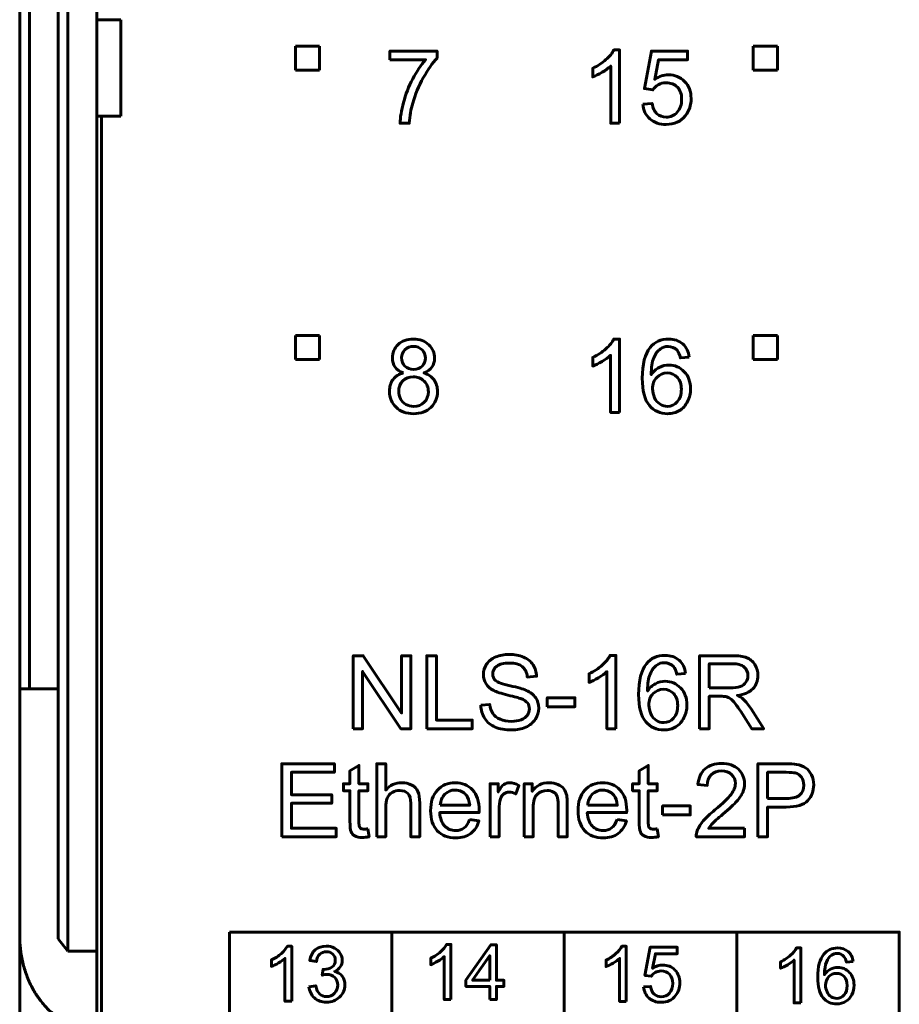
# Model space of a CAD drawing. Header units: millimetres. Extents: x -13 to 39, y -19 to 89.
# Tile 3 of 16: x -6 to 12, y 2 to 22. Entities that reach past the tile are written whole.
import ezdxf

# ---------------------------------------------------------------- set-up
doc = ezdxf.new("R2010")
doc.units = ezdxf.units.MM
for name, pattern in [('K5LT32781', [0]), ('K5LT32785', [0]), ('K5LT32787', [0]), ('K5LT_BASIC', [0])]:
    doc.linetypes.add(name, pattern=pattern)

msp = doc.modelspace()

# ---------------------------------------------------------------- linework, layer by layer
at = {"color": 150, "linetype": 'K5LT32785', "lineweight": 60, "true_color": 0x0080ff}
for p, q in [((-6.261, 61.118), (-6.261, 8.557)), ((-6.061, 8.557), (-6.061, 61.118)), ((-5.461, 23.645), (-5.461, 3.373)), ((-5.261, 3.117), (-5.261, 23.338)), ((-4.661, 22.438), (-4.661, 23.338)), ((-4.161, 22.438), (-4.661, 22.438)), ((-4.661, 20.438), (-4.661, 22.438)), ((-4.161, 20.438), (-4.161, 22.438)), ((-4.661, 3.117), (-4.661, 20.438)), ((-4.661, 20.438), (-4.161, 20.438)), ((-4.561, 20.438), (-4.561, -1.962)), ((-6.061, 8.557), (-6.261, 8.557)), ((-6.261, 8.557), (-6.261, 3.437)), ((-6.061, 8.557), (-5.461, 8.557)), ((1.458, 3.512), (1.458, -1.563)), ((5.039, -1.562), (5.039, 3.512)), ((8.621, 3.512), (8.621, -1.563)), ((-6.261, -2.918), (-6.261, 3.437)), ((-5.261, 3.117), (-5.461, 3.373)), ((-4.661, 3.117), (-5.261, 3.117)), ((-4.661, 3.117), (-4.661, 1.517))]:
    msp.add_line(p, q, dxfattribs=at)
at = {"color": 150, "linetype": 'K5LT32781', "lineweight": 60, "true_color": 0x0080ff}
for p, q in [((-0.541, 21.888), (-0.041, 21.888)), ((-0.541, 21.388), (-0.541, 21.888)), ((-0.041, 21.888), (-0.041, 21.388)), ((-0.041, 21.388), (-0.541, 21.388)), ((-0.541, 15.388), (-0.541, 15.888)), ((-0.541, 15.888), (-0.041, 15.888)), ((-0.041, 15.888), (-0.041, 15.388)), ((-0.041, 15.388), (-0.541, 15.388))]:
    msp.add_line(p, q, dxfattribs=at)
at = {"color": 150, "linetype": 'K5LT_BASIC', "lineweight": 60, "true_color": 0x0080ff}
for p, q in [((8.959, 21.888), (9.459, 21.888)), ((8.959, 21.388), (8.959, 21.888)), ((9.459, 21.888), (9.459, 21.388)), ((9.459, 21.388), (8.959, 21.388)), ((8.959, 15.388), (8.959, 15.888)), ((8.959, 15.888), (9.459, 15.888)), ((9.459, 15.888), (9.459, 15.388)), ((9.459, 15.388), (8.959, 15.388))]:
    msp.add_line(p, q, dxfattribs=at)
for points, knots in [([(1.42, 21.608), (1.42, 21.608), (1.42, 21.786), (1.42, 21.786), (2.4, 21.786), (2.4, 21.786), (2.4, 21.642), (2.4, 21.642), (2.303, 21.539), (2.208, 21.403), (2.113, 21.232), (2.018, 21.062), (1.945, 20.887), (1.893, 20.706), (1.856, 20.58), (1.832, 20.44), (1.822, 20.289), (1.822, 20.289), (1.631, 20.289), (1.631, 20.289), (1.634, 20.408), (1.657, 20.553), (1.702, 20.722), (1.746, 20.891), (1.81, 21.054), (1.977, 21.368), (2.066, 21.5), (2.161, 21.608), (2.161, 21.608), (1.42, 21.608), (1.42, 21.608)], [0, 0, 0, 0, 0.090909, 0.090909, 0.181818, 0.181818, 0.272727, 0.272727, 0.272727, 0.363636, 0.363636, 0.363636, 0.454545, 0.454545, 0.454545, 0.545455, 0.545455, 0.545455, 0.636364, 0.636364, 0.636364, 0.727273, 0.727273, 0.727273, 0.818182, 0.818182, 0.909091, 0.909091, 0.909091, 1, 1, 1, 1]), ([(6.187, 20.289), (6.187, 20.289), (6.001, 20.289), (6.001, 20.289), (6.001, 21.475), (6.001, 21.475), (5.956, 21.432), (5.897, 21.39), (5.825, 21.347), (5.752, 21.304), (5.686, 21.272), (5.629, 21.251), (5.629, 21.251), (5.629, 21.431), (5.629, 21.431), (5.733, 21.48), (5.824, 21.539), (5.902, 21.609), (5.98, 21.678), (6.035, 21.746), (6.067, 21.811), (6.067, 21.811), (6.187, 21.811), (6.187, 21.811), (6.187, 20.289), (6.187, 20.289)], [0, 0, 0, 0, 0.111111, 0.111111, 0.222222, 0.222222, 0.222222, 0.333333, 0.333333, 0.333333, 0.444444, 0.444444, 0.444444, 0.555556, 0.555556, 0.555556, 0.666667, 0.666667, 0.666667, 0.777778, 0.777778, 0.777778, 0.888889, 0.888889, 1, 1, 1, 1]), ([(6.666, 20.687), (6.666, 20.687), (6.861, 20.702), (6.861, 20.702), (6.875, 20.607), (6.909, 20.536), (6.961, 20.488), (7.013, 20.44), (7.077, 20.416), (7.152, 20.416), (7.243, 20.416), (7.319, 20.45), (7.38, 20.518), (7.442, 20.585), (7.473, 20.675), (7.473, 20.786), (7.473, 20.893), (7.443, 20.976), (7.384, 21.038), (7.325, 21.099), (7.247, 21.13), (7.15, 21.13), (7.09, 21.13), (7.036, 21.116), (6.988, 21.088), (6.941, 21.061), (6.903, 21.025), (6.876, 20.982), (6.876, 20.982), (6.7, 21.007), (6.7, 21.007), (6.846, 21.786), (6.846, 21.786), (7.597, 21.786), (7.597, 21.786), (7.597, 21.608), (7.597, 21.608), (6.994, 21.608), (6.994, 21.608), (6.914, 21.199), (6.914, 21.199), (7.004, 21.263), (7.1, 21.295), (7.199, 21.295), (7.331, 21.295), (7.443, 21.249), (7.533, 21.157), (7.624, 21.065), (7.669, 20.948), (7.669, 20.804), (7.669, 20.666), (7.63, 20.548), (7.55, 20.448), (7.453, 20.325), (7.32, 20.264), (7.152, 20.264), (7.015, 20.264), (6.902, 20.303), (6.815, 20.38), (6.728, 20.457), (6.678, 20.56), (6.666, 20.687)], [0, 0, 0, 0, 0.045455, 0.045455, 0.045455, 0.090909, 0.090909, 0.090909, 0.136364, 0.136364, 0.136364, 0.181818, 0.181818, 0.181818, 0.227273, 0.227273, 0.227273, 0.272727, 0.272727, 0.272727, 0.318182, 0.318182, 0.318182, 0.363636, 0.363636, 0.363636, 0.409091, 0.409091, 0.409091, 0.454545, 0.454545, 0.5, 0.5, 0.545455, 0.545455, 0.590909, 0.590909, 0.636364, 0.636364, 0.681818, 0.681818, 0.681818, 0.727273, 0.727273, 0.727273, 0.772727, 0.772727, 0.772727, 0.818182, 0.818182, 0.818182, 0.863636, 0.863636, 0.863636, 0.909091, 0.909091, 0.909091, 0.954545, 0.954545, 0.954545, 1, 1, 1, 1]), ([(1.7, 15.111), (1.623, 15.139), (1.566, 15.18), (1.528, 15.232), (1.491, 15.285), (1.473, 15.347), (1.473, 15.42), (1.473, 15.531), (1.512, 15.623), (1.591, 15.698), (1.671, 15.774), (1.776, 15.811), (1.907, 15.811), (2.039, 15.811), (2.146, 15.773), (2.226, 15.696), (2.307, 15.619), (2.347, 15.526), (2.347, 15.415), (2.347, 15.345), (2.328, 15.283), (2.292, 15.232), (2.255, 15.179), (2.199, 15.139), (2.124, 15.111), (2.217, 15.081), (2.287, 15.032), (2.336, 14.964), (2.384, 14.897), (2.408, 14.816), (2.408, 14.723), (2.408, 14.593), (2.362, 14.484), (2.271, 14.396), (2.179, 14.308), (2.059, 14.264), (1.91, 14.264), (1.76, 14.264), (1.64, 14.308), (1.548, 14.397), (1.457, 14.485), (1.411, 14.596), (1.411, 14.728), (1.411, 14.826), (1.436, 14.909), (1.486, 14.975), (1.536, 15.042), (1.608, 15.087), (1.7, 15.111)], [0, 0, 0, 0, 0.0625, 0.0625, 0.0625, 0.125, 0.125, 0.125, 0.1875, 0.1875, 0.1875, 0.25, 0.25, 0.25, 0.3125, 0.3125, 0.3125, 0.375, 0.375, 0.375, 0.4375, 0.4375, 0.4375, 0.5, 0.5, 0.5, 0.5625, 0.5625, 0.5625, 0.625, 0.625, 0.625, 0.6875, 0.6875, 0.6875, 0.75, 0.75, 0.75, 0.8125, 0.8125, 0.8125, 0.875, 0.875, 0.875, 0.9375, 0.9375, 0.9375, 1, 1, 1, 1]), ([(6.186, 14.289), (6.186, 14.289), (6, 14.289), (6, 14.289), (6, 15.476), (6, 15.476), (5.955, 15.432), (5.896, 15.39), (5.824, 15.347), (5.751, 15.304), (5.685, 15.272), (5.628, 15.251), (5.628, 15.251), (5.628, 15.431), (5.628, 15.431), (5.732, 15.48), (5.823, 15.539), (5.901, 15.609), (5.979, 15.678), (6.034, 15.746), (6.066, 15.811), (6.066, 15.811), (6.186, 15.811), (6.186, 15.811), (6.186, 14.289), (6.186, 14.289)], [0, 0, 0, 0, 0.111111, 0.111111, 0.222222, 0.222222, 0.222222, 0.333333, 0.333333, 0.333333, 0.444444, 0.444444, 0.444444, 0.555556, 0.555556, 0.555556, 0.666667, 0.666667, 0.666667, 0.777778, 0.777778, 0.777778, 0.888889, 0.888889, 1, 1, 1, 1]), ([(7.632, 15.435), (7.632, 15.435), (7.448, 15.42), (7.448, 15.42), (7.432, 15.493), (7.408, 15.546), (7.377, 15.579), (7.327, 15.632), (7.264, 15.659), (7.19, 15.659), (7.131, 15.659), (7.078, 15.642), (7.032, 15.609), (6.974, 15.567), (6.928, 15.504), (6.894, 15.423), (6.86, 15.34), (6.842, 15.224), (6.841, 15.072), (6.886, 15.14), (6.941, 15.191), (7.005, 15.224), (7.07, 15.257), (7.138, 15.274), (7.209, 15.274), (7.334, 15.274), (7.439, 15.228), (7.527, 15.136), (7.614, 15.045), (7.658, 14.927), (7.658, 14.782), (7.658, 14.687), (7.637, 14.599), (7.596, 14.517), (7.555, 14.435), (7.499, 14.373), (7.427, 14.329), (7.355, 14.286), (7.274, 14.264), (7.183, 14.264), (7.028, 14.264), (6.901, 14.321), (6.803, 14.435), (6.706, 14.549), (6.657, 14.737), (6.657, 14.999), (6.657, 15.292), (6.711, 15.505), (6.819, 15.638), (6.914, 15.754), (7.041, 15.811), (7.202, 15.811), (7.321, 15.811), (7.419, 15.778), (7.571, 15.644), (7.617, 15.552), (7.632, 15.435)], [0, 0, 0, 0, 0.052632, 0.052632, 0.052632, 0.105263, 0.105263, 0.105263, 0.157895, 0.157895, 0.157895, 0.210526, 0.210526, 0.210526, 0.263158, 0.263158, 0.263158, 0.315789, 0.315789, 0.315789, 0.368421, 0.368421, 0.368421, 0.421053, 0.421053, 0.421053, 0.473684, 0.473684, 0.473684, 0.526316, 0.526316, 0.526316, 0.578947, 0.578947, 0.578947, 0.631579, 0.631579, 0.631579, 0.684211, 0.684211, 0.684211, 0.736842, 0.736842, 0.736842, 0.789474, 0.789474, 0.789474, 0.842105, 0.842105, 0.842105, 0.894737, 0.894737, 0.894737, 0.947368, 0.947368, 1, 1, 1, 1]), ([(1.663, 15.427), (1.663, 15.355), (1.686, 15.297), (1.732, 15.251), (1.777, 15.206), (1.837, 15.183), (1.912, 15.183), (1.984, 15.183), (2.043, 15.205), (2.088, 15.25), (2.134, 15.295), (2.156, 15.351), (2.156, 15.416), (2.156, 15.485), (2.133, 15.542), (2.086, 15.589), (2.04, 15.636), (1.981, 15.659), (1.91, 15.659), (1.838, 15.659), (1.779, 15.636), (1.733, 15.59), (1.686, 15.545), (1.663, 15.491), (1.663, 15.427)], [0, 0, 0, 0, 0.125, 0.125, 0.125, 0.25, 0.25, 0.25, 0.375, 0.375, 0.375, 0.5, 0.5, 0.5, 0.625, 0.625, 0.625, 0.75, 0.75, 0.75, 0.875, 0.875, 0.875, 1, 1, 1, 1]), ([(1.602, 14.726), (1.602, 14.673), (1.614, 14.622), (1.639, 14.572), (1.663, 14.523), (1.701, 14.484), (1.751, 14.457), (1.801, 14.43), (1.854, 14.416), (1.911, 14.416), (2.001, 14.416), (2.074, 14.445), (2.132, 14.502), (2.189, 14.559), (2.218, 14.632), (2.218, 14.72), (2.218, 14.81), (2.188, 14.884), (2.129, 14.942), (2.07, 15.001), (1.995, 15.03), (1.905, 15.03), (1.817, 15.03), (1.745, 15.001), (1.687, 14.943), (1.63, 14.886), (1.602, 14.813), (1.602, 14.726)], [0, 0, 0, 0, 0.111111, 0.111111, 0.111111, 0.222222, 0.222222, 0.222222, 0.333333, 0.333333, 0.333333, 0.444444, 0.444444, 0.444444, 0.555556, 0.555556, 0.555556, 0.666667, 0.666667, 0.666667, 0.777778, 0.777778, 0.777778, 0.888889, 0.888889, 0.888889, 1, 1, 1, 1]), ([(6.87, 14.781), (6.87, 14.716), (6.884, 14.655), (6.911, 14.596), (6.938, 14.538), (6.977, 14.493), (7.025, 14.463), (7.074, 14.432), (7.125, 14.416), (7.18, 14.416), (7.259, 14.416), (7.327, 14.448), (7.439, 14.575), (7.467, 14.661), (7.467, 14.77), (7.467, 14.875), (7.439, 14.958), (7.329, 15.078), (7.258, 15.109), (7.172, 15.109), (7.088, 15.109), (7.017, 15.078), (6.958, 15.018), (6.9, 14.958), (6.87, 14.879), (6.87, 14.781)], [0, 0, 0, 0, 0.111111, 0.111111, 0.111111, 0.222222, 0.222222, 0.222222, 0.333333, 0.333333, 0.333333, 0.444444, 0.444444, 0.555556, 0.555556, 0.555556, 0.666667, 0.666667, 0.777778, 0.777778, 0.777778, 0.888889, 0.888889, 0.888889, 1, 1, 1, 1]), ([(2.183, 7.729), (2.183, 7.729), (2.183, 9.244), (2.183, 9.244), (2.385, 9.244), (2.385, 9.244), (2.385, 7.907), (2.385, 7.907), (3.13, 7.907), (3.13, 7.907), (3.13, 7.729), (3.13, 7.729), (2.183, 7.729), (2.183, 7.729)], [0, 0, 0, 0, 0.166667, 0.166667, 0.333333, 0.333333, 0.5, 0.5, 0.666667, 0.666667, 0.833333, 0.833333, 1, 1, 1, 1]), ([(3.304, 8.216), (3.304, 8.216), (3.492, 8.233), (3.492, 8.233), (3.501, 8.156), (3.522, 8.094), (3.554, 8.045), (3.587, 7.996), (3.638, 7.957), (3.707, 7.926), (3.776, 7.896), (3.853, 7.881), (3.939, 7.881), (4.016, 7.881), (4.083, 7.892), (4.142, 7.915), (4.2, 7.938), (4.244, 7.97), (4.272, 8.01), (4.301, 8.049), (4.315, 8.093), (4.315, 8.139), (4.315, 8.187), (4.302, 8.228), (4.274, 8.264), (4.247, 8.299), (4.201, 8.328), (4.137, 8.353), (4.097, 8.368), (4.007, 8.393), (3.868, 8.427), (3.728, 8.46), (3.631, 8.491), (3.575, 8.521), (3.503, 8.559), (3.449, 8.606), (3.414, 8.663), (3.378, 8.719), (3.361, 8.782), (3.361, 8.851), (3.361, 8.928), (3.383, 9), (3.426, 9.066), (3.469, 9.133), (3.532, 9.183), (3.616, 9.218), (3.699, 9.252), (3.792, 9.27), (3.894, 9.27), (4.006, 9.27), (4.105, 9.252), (4.191, 9.215), (4.277, 9.179), (4.343, 9.126), (4.389, 9.056), (4.435, 8.985), (4.46, 8.906), (4.463, 8.817), (4.463, 8.817), (4.271, 8.802), (4.271, 8.802), (4.261, 8.898), (4.226, 8.97), (4.166, 9.019), (4.106, 9.068), (4.018, 9.092), (3.902, 9.092), (3.78, 9.092), (3.692, 9.07), (3.637, 9.025), (3.581, 8.981), (3.553, 8.927), (3.553, 8.864), (3.553, 8.81), (3.573, 8.765), (3.612, 8.73), (3.651, 8.695), (3.752, 8.659), (3.915, 8.622), (4.078, 8.585), (4.189, 8.553), (4.25, 8.525), (4.338, 8.485), (4.403, 8.434), (4.445, 8.371), (4.487, 8.309), (4.508, 8.237), (4.508, 8.156), (4.508, 8.076), (4.485, 8), (4.439, 7.929), (4.393, 7.858), (4.327, 7.802), (4.154, 7.723), (4.057, 7.703), (3.948, 7.703), (3.812, 7.703), (3.697, 7.723), (3.604, 7.763), (3.512, 7.803), (3.439, 7.863), (3.387, 7.944), (3.334, 8.024), (3.306, 8.114), (3.304, 8.216)], [0, 0, 0, 0, 0.028571, 0.028571, 0.028571, 0.057143, 0.057143, 0.057143, 0.085714, 0.085714, 0.085714, 0.114286, 0.114286, 0.114286, 0.142857, 0.142857, 0.142857, 0.171429, 0.171429, 0.171429, 0.2, 0.2, 0.2, 0.228571, 0.228571, 0.228571, 0.257143, 0.257143, 0.257143, 0.285714, 0.285714, 0.285714, 0.314286, 0.314286, 0.314286, 0.342857, 0.342857, 0.342857, 0.371429, 0.371429, 0.371429, 0.4, 0.4, 0.4, 0.428571, 0.428571, 0.428571, 0.457143, 0.457143, 0.457143, 0.485714, 0.485714, 0.485714, 0.514286, 0.514286, 0.514286, 0.542857, 0.542857, 0.542857, 0.571429, 0.571429, 0.571429, 0.6, 0.6, 0.6, 0.628571, 0.628571, 0.628571, 0.657143, 0.657143, 0.657143, 0.685714, 0.685714, 0.685714, 0.714286, 0.714286, 0.714286, 0.742857, 0.742857, 0.742857, 0.771429, 0.771429, 0.771429, 0.8, 0.8, 0.8, 0.828571, 0.828571, 0.828571, 0.857143, 0.857143, 0.857143, 0.885714, 0.885714, 0.914286, 0.914286, 0.914286, 0.942857, 0.942857, 0.942857, 0.971429, 0.971429, 0.971429, 1, 1, 1, 1]), ([(6.11, 7.729), (6.11, 7.729), (5.924, 7.729), (5.924, 7.729), (5.924, 8.915), (5.924, 8.915), (5.879, 8.872), (5.82, 8.829), (5.748, 8.786), (5.675, 8.744), (5.609, 8.712), (5.551, 8.69), (5.551, 8.69), (5.551, 8.87), (5.551, 8.87), (5.656, 8.919), (5.747, 8.978), (5.825, 9.048), (5.902, 9.118), (5.958, 9.185), (5.99, 9.251), (5.99, 9.251), (6.11, 9.251), (6.11, 9.251), (6.11, 7.729), (6.11, 7.729)], [0, 0, 0, 0, 0.111111, 0.111111, 0.222222, 0.222222, 0.222222, 0.333333, 0.333333, 0.333333, 0.444444, 0.444444, 0.444444, 0.555556, 0.555556, 0.555556, 0.666667, 0.666667, 0.666667, 0.777778, 0.777778, 0.777778, 0.888889, 0.888889, 1, 1, 1, 1]), ([(7.556, 8.874), (7.556, 8.874), (7.372, 8.859), (7.372, 8.859), (7.356, 8.932), (7.332, 8.985), (7.301, 9.019), (7.251, 9.072), (7.188, 9.098), (7.114, 9.098), (7.055, 9.098), (7.002, 9.082), (6.956, 9.049), (6.898, 9.006), (6.852, 8.944), (6.818, 8.862), (6.784, 8.78), (6.766, 8.663), (6.765, 8.512), (6.809, 8.58), (6.864, 8.63), (6.929, 8.663), (6.994, 8.696), (7.062, 8.713), (7.133, 8.713), (7.257, 8.713), (7.363, 8.667), (7.451, 8.576), (7.538, 8.484), (7.582, 8.367), (7.582, 8.222), (7.582, 8.126), (7.561, 8.038), (7.52, 7.956), (7.479, 7.874), (7.423, 7.812), (7.351, 7.769), (7.279, 7.725), (7.198, 7.703), (7.107, 7.703), (6.952, 7.703), (6.825, 7.761), (6.727, 7.874), (6.63, 7.988), (6.58, 8.176), (6.58, 8.438), (6.58, 8.731), (6.635, 8.944), (6.743, 9.077), (6.838, 9.193), (6.965, 9.251), (7.126, 9.251), (7.245, 9.251), (7.343, 9.217), (7.495, 9.084), (7.541, 8.992), (7.556, 8.874)], [0, 0, 0, 0, 0.052632, 0.052632, 0.052632, 0.105263, 0.105263, 0.105263, 0.157895, 0.157895, 0.157895, 0.210526, 0.210526, 0.210526, 0.263158, 0.263158, 0.263158, 0.315789, 0.315789, 0.315789, 0.368421, 0.368421, 0.368421, 0.421053, 0.421053, 0.421053, 0.473684, 0.473684, 0.473684, 0.526316, 0.526316, 0.526316, 0.578947, 0.578947, 0.578947, 0.631579, 0.631579, 0.631579, 0.684211, 0.684211, 0.684211, 0.736842, 0.736842, 0.736842, 0.789474, 0.789474, 0.789474, 0.842105, 0.842105, 0.842105, 0.894737, 0.894737, 0.894737, 0.947368, 0.947368, 1, 1, 1, 1]), ([(7.844, 7.729), (7.844, 7.729), (7.844, 9.244), (7.844, 9.244), (8.516, 9.244), (8.516, 9.244), (8.651, 9.244), (8.754, 9.231), (8.824, 9.203), (8.894, 9.176), (8.95, 9.128), (9.034, 8.991), (9.055, 8.914), (9.055, 8.831), (9.055, 8.724), (9.02, 8.633), (8.951, 8.559), (8.881, 8.485), (8.774, 8.439), (8.629, 8.419), (8.682, 8.393), (8.722, 8.368), (8.75, 8.343), (8.808, 8.29), (8.864, 8.222), (8.916, 8.142), (8.916, 8.142), (9.178, 7.729), (9.178, 7.729), (8.927, 7.729), (8.927, 7.729), (8.727, 8.044), (8.727, 8.044), (8.669, 8.136), (8.62, 8.205), (8.582, 8.253), (8.544, 8.302), (8.511, 8.335), (8.481, 8.355), (8.451, 8.374), (8.42, 8.387), (8.389, 8.395), (8.367, 8.399), (8.33, 8.402), (8.278, 8.402), (8.278, 8.402), (8.046, 8.402), (8.046, 8.402), (8.046, 7.729), (8.046, 7.729), (7.844, 7.729), (7.844, 7.729)], [0, 0, 0, 0, 0.052632, 0.052632, 0.105263, 0.105263, 0.105263, 0.157895, 0.157895, 0.157895, 0.210526, 0.210526, 0.263158, 0.263158, 0.263158, 0.315789, 0.315789, 0.315789, 0.368421, 0.368421, 0.368421, 0.421053, 0.421053, 0.421053, 0.473684, 0.473684, 0.473684, 0.526316, 0.526316, 0.578947, 0.578947, 0.631579, 0.631579, 0.631579, 0.684211, 0.684211, 0.684211, 0.736842, 0.736842, 0.736842, 0.789474, 0.789474, 0.789474, 0.842105, 0.842105, 0.842105, 0.894737, 0.894737, 0.947368, 0.947368, 1, 1, 1, 1]), ([(8.046, 8.575), (8.046, 8.575), (8.476, 8.575), (8.476, 8.575), (8.568, 8.575), (8.639, 8.585), (8.69, 8.604), (8.742, 8.623), (8.781, 8.653), (8.808, 8.695), (8.834, 8.737), (8.848, 8.782), (8.848, 8.831), (8.848, 8.902), (8.822, 8.962), (8.77, 9.008), (8.718, 9.054), (8.636, 9.077), (8.525, 9.077), (8.525, 9.077), (8.046, 9.077), (8.046, 9.077), (8.046, 8.575), (8.046, 8.575)], [0, 0, 0, 0, 0.125, 0.125, 0.125, 0.25, 0.25, 0.25, 0.375, 0.375, 0.375, 0.5, 0.5, 0.5, 0.625, 0.625, 0.625, 0.75, 0.75, 0.75, 0.875, 0.875, 1, 1, 1, 1]), ([(6.794, 8.22), (6.794, 8.156), (6.808, 8.094), (6.835, 8.036), (6.862, 7.977), (6.9, 7.933), (6.949, 7.902), (6.997, 7.871), (7.049, 7.856), (7.104, 7.856), (7.183, 7.856), (7.251, 7.888), (7.363, 8.015), (7.391, 8.101), (7.391, 8.21), (7.391, 8.314), (7.363, 8.397), (7.253, 8.518), (7.182, 8.548), (7.096, 8.548), (7.012, 8.548), (6.941, 8.518), (6.882, 8.457), (6.824, 8.397), (6.794, 8.318), (6.794, 8.22)], [0, 0, 0, 0, 0.111111, 0.111111, 0.111111, 0.222222, 0.222222, 0.222222, 0.333333, 0.333333, 0.333333, 0.444444, 0.444444, 0.555556, 0.555556, 0.555556, 0.666667, 0.666667, 0.777778, 0.777778, 0.777778, 0.888889, 0.888889, 0.888889, 1, 1, 1, 1]), ([(4.684, 8.184), (4.684, 8.184), (4.684, 8.37), (4.684, 8.37), (5.259, 8.37), (5.259, 8.37), (5.259, 8.184), (5.259, 8.184), (4.684, 8.184), (4.684, 8.184)], [0, 0, 0, 0, 0.25, 0.25, 0.5, 0.5, 0.75, 0.75, 1, 1, 1, 1])]:
    msp.add_open_spline(points, degree=3, knots=knots, dxfattribs=at)
at = {"color": 150, "linetype": 'K5LT32781', "lineweight": 60, "true_color": 0x0080ff}
msp.add_open_spline([(0.661, 7.729), (0.661, 7.729), (0.661, 9.244), (0.661, 9.244), (0.867, 9.244), (0.867, 9.244), (1.662, 8.055), (1.662, 8.055), (1.662, 9.244), (1.662, 9.244), (1.855, 9.244), (1.855, 9.244), (1.855, 7.729), (1.855, 7.729), (1.649, 7.729), (1.649, 7.729), (0.854, 8.918), (0.854, 8.918), (0.854, 7.729), (0.854, 7.729), (0.661, 7.729), (0.661, 7.729)], degree=3, knots=[0, 0, 0, 0, 0.1, 0.1, 0.2, 0.2, 0.3, 0.3, 0.4, 0.4, 0.5, 0.5, 0.6, 0.6, 0.7, 0.7, 0.8, 0.8, 0.9, 0.9, 1, 1, 1, 1], dxfattribs=at)
at = {"color": 150, "linetype": 'K5LT32787', "lineweight": 60, "true_color": 0x0080ff}
for points, knots in [([(-0.825, 5.487), (-0.825, 5.487), (-0.825, 7.003), (-0.825, 7.003), (0.27, 7.003), (0.27, 7.003), (0.27, 6.825), (0.27, 6.825), (-0.623, 6.825), (-0.623, 6.825), (-0.623, 6.359), (-0.623, 6.359), (0.213, 6.359), (0.213, 6.359), (0.213, 6.182), (0.213, 6.182), (-0.623, 6.182), (-0.623, 6.182), (-0.623, 5.665), (-0.623, 5.665), (0.306, 5.665), (0.306, 5.665), (0.306, 5.487), (0.306, 5.487), (-0.825, 5.487), (-0.825, 5.487)], [0, 0, 0, 0, 0.083333, 0.083333, 0.166667, 0.166667, 0.25, 0.25, 0.333333, 0.333333, 0.416667, 0.416667, 0.5, 0.5, 0.583333, 0.583333, 0.666667, 0.666667, 0.75, 0.75, 0.833333, 0.833333, 0.916667, 0.916667, 1, 1, 1, 1]), ([(0.964, 5.653), (0.964, 5.653), (0.989, 5.489), (0.989, 5.489), (0.937, 5.478), (0.89, 5.472), (0.849, 5.472), (0.782, 5.472), (0.73, 5.483), (0.692, 5.505), (0.655, 5.526), (0.629, 5.554), (0.614, 5.589), (0.599, 5.624), (0.592, 5.697), (0.592, 5.809), (0.592, 5.809), (0.592, 6.442), (0.592, 6.442), (0.454, 6.442), (0.454, 6.442), (0.454, 6.586), (0.454, 6.586), (0.592, 6.586), (0.592, 6.586), (0.592, 6.857), (0.592, 6.857), (0.778, 6.969), (0.778, 6.969), (0.778, 6.586), (0.778, 6.586), (0.964, 6.586), (0.964, 6.586), (0.964, 6.442), (0.964, 6.442), (0.778, 6.442), (0.778, 6.442), (0.778, 5.798), (0.778, 5.798), (0.778, 5.745), (0.781, 5.711), (0.788, 5.696), (0.794, 5.681), (0.805, 5.669), (0.819, 5.659), (0.834, 5.651), (0.855, 5.646), (0.883, 5.646), (0.903, 5.646), (0.931, 5.648), (0.964, 5.653)], [0, 0, 0, 0, 0.05, 0.05, 0.05, 0.1, 0.1, 0.1, 0.15, 0.15, 0.15, 0.2, 0.2, 0.2, 0.25, 0.25, 0.25, 0.3, 0.3, 0.35, 0.35, 0.4, 0.4, 0.45, 0.45, 0.5, 0.5, 0.55, 0.55, 0.6, 0.6, 0.65, 0.65, 0.7, 0.7, 0.75, 0.75, 0.8, 0.8, 0.8, 0.85, 0.85, 0.85, 0.9, 0.9, 0.9, 0.95, 0.95, 0.95, 1, 1, 1, 1]), ([(1.148, 5.487), (1.148, 5.487), (1.148, 7.003), (1.148, 7.003), (1.334, 7.003), (1.334, 7.003), (1.334, 6.457), (1.334, 6.457), (1.421, 6.559), (1.53, 6.609), (1.662, 6.609), (1.742, 6.609), (1.812, 6.593), (1.872, 6.561), (1.932, 6.529), (1.975, 6.485), (2.001, 6.428), (2.026, 6.372), (2.039, 6.29), (2.039, 6.183), (2.039, 6.183), (2.039, 5.487), (2.039, 5.487), (1.853, 5.487), (1.853, 5.487), (1.853, 6.182), (1.853, 6.182), (1.853, 6.275), (1.833, 6.342), (1.793, 6.385), (1.753, 6.427), (1.696, 6.448), (1.623, 6.448), (1.568, 6.448), (1.517, 6.434), (1.468, 6.406), (1.42, 6.377), (1.386, 6.338), (1.365, 6.289), (1.344, 6.24), (1.334, 6.173), (1.334, 6.087), (1.334, 6.087), (1.334, 5.487), (1.334, 5.487), (1.148, 5.487), (1.148, 5.487)], [0, 0, 0, 0, 0.058824, 0.058824, 0.117647, 0.117647, 0.176471, 0.176471, 0.176471, 0.235294, 0.235294, 0.235294, 0.294118, 0.294118, 0.294118, 0.352941, 0.352941, 0.352941, 0.411765, 0.411765, 0.411765, 0.470588, 0.470588, 0.529412, 0.529412, 0.588235, 0.588235, 0.588235, 0.647059, 0.647059, 0.647059, 0.705882, 0.705882, 0.705882, 0.764706, 0.764706, 0.764706, 0.823529, 0.823529, 0.823529, 0.882353, 0.882353, 0.882353, 0.941176, 0.941176, 1, 1, 1, 1]), ([(6.966, 5.653), (6.966, 5.653), (6.991, 5.489), (6.991, 5.489), (6.939, 5.478), (6.892, 5.472), (6.851, 5.472), (6.784, 5.472), (6.732, 5.483), (6.694, 5.505), (6.657, 5.526), (6.631, 5.554), (6.616, 5.589), (6.601, 5.624), (6.593, 5.697), (6.593, 5.809), (6.593, 5.809), (6.593, 6.442), (6.593, 6.442), (6.456, 6.442), (6.456, 6.442), (6.456, 6.586), (6.456, 6.586), (6.593, 6.586), (6.593, 6.586), (6.593, 6.857), (6.593, 6.857), (6.78, 6.969), (6.78, 6.969), (6.78, 6.586), (6.78, 6.586), (6.966, 6.586), (6.966, 6.586), (6.966, 6.442), (6.966, 6.442), (6.78, 6.442), (6.78, 6.442), (6.78, 5.798), (6.78, 5.798), (6.78, 5.745), (6.783, 5.711), (6.789, 5.696), (6.796, 5.681), (6.806, 5.669), (6.821, 5.659), (6.836, 5.651), (6.857, 5.646), (6.885, 5.646), (6.905, 5.646), (6.932, 5.648), (6.966, 5.653)], [0, 0, 0, 0, 0.05, 0.05, 0.05, 0.1, 0.1, 0.1, 0.15, 0.15, 0.15, 0.2, 0.2, 0.2, 0.25, 0.25, 0.25, 0.3, 0.3, 0.35, 0.35, 0.4, 0.4, 0.45, 0.45, 0.5, 0.5, 0.55, 0.55, 0.6, 0.6, 0.65, 0.65, 0.7, 0.7, 0.75, 0.75, 0.8, 0.8, 0.8, 0.85, 0.85, 0.85, 0.9, 0.9, 0.9, 0.95, 0.95, 0.95, 1, 1, 1, 1]), ([(8.78, 5.665), (8.78, 5.665), (8.78, 5.487), (8.78, 5.487), (7.776, 5.487), (7.776, 5.487), (7.775, 5.532), (7.782, 5.575), (7.798, 5.617), (7.824, 5.685), (7.865, 5.752), (7.979, 5.884), (8.06, 5.96), (8.165, 6.047), (8.329, 6.182), (8.441, 6.289), (8.499, 6.368), (8.558, 6.447), (8.587, 6.522), (8.587, 6.592), (8.587, 6.666), (8.56, 6.728), (8.508, 6.779), (8.455, 6.829), (8.385, 6.855), (8.3, 6.855), (8.211, 6.855), (8.139, 6.828), (8.085, 6.774), (8.031, 6.721), (8.003, 6.647), (8.003, 6.552), (8.003, 6.552), (7.812, 6.571), (7.812, 6.571), (7.825, 6.714), (7.875, 6.822), (7.96, 6.897), (8.046, 6.972), (8.16, 7.009), (8.305, 7.009), (8.45, 7.009), (8.565, 6.969), (8.65, 6.888), (8.735, 6.807), (8.777, 6.707), (8.777, 6.588), (8.777, 6.527), (8.765, 6.468), (8.74, 6.409), (8.715, 6.35), (8.674, 6.288), (8.617, 6.224), (8.559, 6.159), (8.463, 6.07), (8.33, 5.957), (8.218, 5.863), (8.146, 5.799), (8.114, 5.766), (8.082, 5.732), (8.056, 5.699), (8.036, 5.665), (8.036, 5.665), (8.78, 5.665), (8.78, 5.665)], [0, 0, 0, 0, 0.045455, 0.045455, 0.090909, 0.090909, 0.090909, 0.136364, 0.136364, 0.136364, 0.181818, 0.181818, 0.227273, 0.227273, 0.227273, 0.272727, 0.272727, 0.272727, 0.318182, 0.318182, 0.318182, 0.363636, 0.363636, 0.363636, 0.409091, 0.409091, 0.409091, 0.454545, 0.454545, 0.454545, 0.5, 0.5, 0.5, 0.545455, 0.545455, 0.545455, 0.590909, 0.590909, 0.590909, 0.636364, 0.636364, 0.636364, 0.681818, 0.681818, 0.681818, 0.727273, 0.727273, 0.727273, 0.772727, 0.772727, 0.772727, 0.818182, 0.818182, 0.818182, 0.863636, 0.863636, 0.863636, 0.909091, 0.909091, 0.909091, 0.954545, 0.954545, 0.954545, 1, 1, 1, 1]), ([(9.055, 5.487), (9.055, 5.487), (9.055, 7.003), (9.055, 7.003), (9.627, 7.003), (9.627, 7.003), (9.728, 7.003), (9.805, 6.998), (9.858, 6.988), (9.932, 6.976), (9.995, 6.952), (10.045, 6.918), (10.096, 6.883), (10.136, 6.834), (10.167, 6.772), (10.198, 6.709), (10.213, 6.64), (10.213, 6.565), (10.213, 6.437), (10.172, 6.328), (10.09, 6.239), (10.008, 6.15), (9.859, 6.105), (9.645, 6.105), (9.645, 6.105), (9.256, 6.105), (9.256, 6.105), (9.256, 5.487), (9.256, 5.487), (9.055, 5.487), (9.055, 5.487)], [0, 0, 0, 0, 0.090909, 0.090909, 0.181818, 0.181818, 0.181818, 0.272727, 0.272727, 0.272727, 0.363636, 0.363636, 0.363636, 0.454545, 0.454545, 0.454545, 0.545455, 0.545455, 0.545455, 0.636364, 0.636364, 0.636364, 0.727273, 0.727273, 0.727273, 0.818182, 0.818182, 0.909091, 0.909091, 1, 1, 1, 1]), ([(9.256, 6.283), (9.256, 6.283), (9.648, 6.283), (9.648, 6.283), (9.778, 6.283), (9.869, 6.307), (9.924, 6.355), (9.978, 6.404), (10.005, 6.472), (10.005, 6.559), (10.005, 6.623), (9.99, 6.677), (9.957, 6.722), (9.925, 6.767), (9.883, 6.797), (9.831, 6.812), (9.797, 6.82), (9.734, 6.825), (9.644, 6.825), (9.644, 6.825), (9.256, 6.825), (9.256, 6.825), (9.256, 6.283), (9.256, 6.283)], [0, 0, 0, 0, 0.125, 0.125, 0.125, 0.25, 0.25, 0.25, 0.375, 0.375, 0.375, 0.5, 0.5, 0.5, 0.625, 0.625, 0.625, 0.75, 0.75, 0.75, 0.875, 0.875, 1, 1, 1, 1]), ([(3.074, 5.843), (3.074, 5.843), (3.267, 5.817), (3.267, 5.817), (3.237, 5.706), (3.181, 5.618), (3.099, 5.557), (3.017, 5.495), (2.913, 5.464), (2.785, 5.464), (2.625, 5.464), (2.498, 5.513), (2.404, 5.612), (2.311, 5.711), (2.264, 5.849), (2.264, 6.027), (2.264, 6.212), (2.311, 6.355), (2.406, 6.456), (2.501, 6.558), (2.624, 6.609), (2.775, 6.609), (2.922, 6.609), (3.041, 6.559), (3.134, 6.46), (3.227, 6.36), (3.273, 6.219), (3.273, 6.038), (3.273, 6.027), (3.273, 6.011), (3.272, 5.989), (3.272, 5.989), (2.454, 5.989), (2.454, 5.989), (2.461, 5.869), (2.495, 5.776), (2.556, 5.712), (2.618, 5.648), (2.694, 5.616), (2.785, 5.616), (2.854, 5.616), (2.912, 5.634), (2.96, 5.67), (3.008, 5.706), (3.046, 5.764), (3.074, 5.843)], [0, 0, 0, 0, 0.066667, 0.066667, 0.066667, 0.133333, 0.133333, 0.133333, 0.2, 0.2, 0.2, 0.266667, 0.266667, 0.266667, 0.333333, 0.333333, 0.333333, 0.4, 0.4, 0.4, 0.466667, 0.466667, 0.466667, 0.533333, 0.533333, 0.533333, 0.6, 0.6, 0.6, 0.666667, 0.666667, 0.666667, 0.733333, 0.733333, 0.733333, 0.8, 0.8, 0.8, 0.866667, 0.866667, 0.866667, 0.933333, 0.933333, 0.933333, 1, 1, 1, 1]), ([(3.5, 5.487), (3.5, 5.487), (3.5, 6.586), (3.5, 6.586), (3.667, 6.586), (3.667, 6.586), (3.667, 6.418), (3.667, 6.418), (3.71, 6.496), (3.75, 6.547), (3.786, 6.572), (3.822, 6.597), (3.862, 6.609), (3.905, 6.609), (3.968, 6.609), (4.032, 6.589), (4.097, 6.55), (4.097, 6.55), (4.031, 6.378), (4.031, 6.378), (3.986, 6.404), (3.94, 6.416), (3.895, 6.416), (3.855, 6.416), (3.818, 6.404), (3.786, 6.38), (3.754, 6.355), (3.731, 6.322), (3.717, 6.278), (3.697, 6.212), (3.686, 6.14), (3.686, 6.061), (3.686, 6.061), (3.686, 5.487), (3.686, 5.487), (3.5, 5.487), (3.5, 5.487)], [0, 0, 0, 0, 0.076923, 0.076923, 0.153846, 0.153846, 0.230769, 0.230769, 0.230769, 0.307692, 0.307692, 0.307692, 0.384615, 0.384615, 0.384615, 0.461538, 0.461538, 0.461538, 0.538462, 0.538462, 0.538462, 0.615385, 0.615385, 0.615385, 0.692308, 0.692308, 0.692308, 0.769231, 0.769231, 0.769231, 0.846154, 0.846154, 0.846154, 0.923077, 0.923077, 1, 1, 1, 1]), ([(4.207, 5.487), (4.207, 5.487), (4.207, 6.586), (4.207, 6.586), (4.374, 6.586), (4.374, 6.586), (4.374, 6.43), (4.374, 6.43), (4.455, 6.549), (4.571, 6.609), (4.723, 6.609), (4.79, 6.609), (4.85, 6.597), (4.906, 6.573), (4.961, 6.55), (5.003, 6.518), (5.03, 6.48), (5.058, 6.442), (5.077, 6.396), (5.088, 6.343), (5.095, 6.308), (5.098, 6.248), (5.098, 6.162), (5.098, 6.162), (5.098, 5.487), (5.098, 5.487), (4.912, 5.487), (4.912, 5.487), (4.912, 6.155), (4.912, 6.155), (4.912, 6.231), (4.905, 6.287), (4.89, 6.325), (4.876, 6.362), (4.85, 6.392), (4.814, 6.415), (4.777, 6.437), (4.734, 6.448), (4.684, 6.448), (4.605, 6.448), (4.537, 6.423), (4.48, 6.373), (4.422, 6.323), (4.393, 6.227), (4.393, 6.087), (4.393, 6.087), (4.393, 5.487), (4.393, 5.487), (4.207, 5.487), (4.207, 5.487)], [0, 0, 0, 0, 0.055556, 0.055556, 0.111111, 0.111111, 0.166667, 0.166667, 0.166667, 0.222222, 0.222222, 0.222222, 0.277778, 0.277778, 0.277778, 0.333333, 0.333333, 0.333333, 0.388889, 0.388889, 0.388889, 0.444444, 0.444444, 0.444444, 0.5, 0.5, 0.555556, 0.555556, 0.611111, 0.611111, 0.611111, 0.666667, 0.666667, 0.666667, 0.722222, 0.722222, 0.722222, 0.777778, 0.777778, 0.777778, 0.833333, 0.833333, 0.833333, 0.888889, 0.888889, 0.888889, 0.944444, 0.944444, 1, 1, 1, 1]), ([(6.134, 5.843), (6.134, 5.843), (6.326, 5.817), (6.326, 5.817), (6.296, 5.706), (6.24, 5.618), (6.158, 5.557), (6.077, 5.495), (5.972, 5.464), (5.845, 5.464), (5.685, 5.464), (5.558, 5.513), (5.464, 5.612), (5.37, 5.711), (5.323, 5.849), (5.323, 6.027), (5.323, 6.212), (5.37, 6.355), (5.465, 6.456), (5.56, 6.558), (5.683, 6.609), (5.835, 6.609), (5.981, 6.609), (6.101, 6.559), (6.193, 6.46), (6.286, 6.36), (6.333, 6.219), (6.333, 6.038), (6.333, 6.027), (6.332, 6.011), (6.332, 5.989), (6.332, 5.989), (5.513, 5.989), (5.513, 5.989), (5.521, 5.869), (5.554, 5.776), (5.616, 5.712), (5.677, 5.648), (5.753, 5.616), (5.845, 5.616), (5.913, 5.616), (5.971, 5.634), (6.019, 5.67), (6.067, 5.706), (6.105, 5.764), (6.134, 5.843)], [0, 0, 0, 0, 0.066667, 0.066667, 0.066667, 0.133333, 0.133333, 0.133333, 0.2, 0.2, 0.2, 0.266667, 0.266667, 0.266667, 0.333333, 0.333333, 0.333333, 0.4, 0.4, 0.4, 0.466667, 0.466667, 0.466667, 0.533333, 0.533333, 0.533333, 0.6, 0.6, 0.6, 0.666667, 0.666667, 0.666667, 0.733333, 0.733333, 0.733333, 0.8, 0.8, 0.8, 0.866667, 0.866667, 0.866667, 0.933333, 0.933333, 0.933333, 1, 1, 1, 1]), ([(2.465, 6.141), (2.465, 6.141), (3.076, 6.141), (3.076, 6.141), (3.068, 6.234), (3.045, 6.303), (3.006, 6.349), (2.947, 6.421), (2.87, 6.457), (2.776, 6.457), (2.691, 6.457), (2.619, 6.428), (2.561, 6.371), (2.503, 6.314), (2.471, 6.237), (2.465, 6.141)], [0, 0, 0, 0, 0.2, 0.2, 0.2, 0.4, 0.4, 0.4, 0.6, 0.6, 0.6, 0.8, 0.8, 0.8, 1, 1, 1, 1]), ([(5.524, 6.141), (5.524, 6.141), (6.136, 6.141), (6.136, 6.141), (6.128, 6.234), (6.104, 6.303), (6.066, 6.349), (6.007, 6.421), (5.93, 6.457), (5.836, 6.457), (5.75, 6.457), (5.679, 6.428), (5.62, 6.371), (5.563, 6.314), (5.53, 6.237), (5.524, 6.141)], [0, 0, 0, 0, 0.2, 0.2, 0.2, 0.4, 0.4, 0.4, 0.6, 0.6, 0.6, 0.8, 0.8, 0.8, 1, 1, 1, 1]), ([(7.076, 5.942), (7.076, 5.942), (7.076, 6.129), (7.076, 6.129), (7.651, 6.129), (7.651, 6.129), (7.651, 5.942), (7.651, 5.942), (7.076, 5.942), (7.076, 5.942)], [0, 0, 0, 0, 0.25, 0.25, 0.5, 0.5, 0.75, 0.75, 1, 1, 1, 1])]:
    msp.add_open_spline(points, degree=3, knots=knots, dxfattribs=at)
at = {"color": 150, "linetype": 'K5LT32785', "lineweight": 60, "true_color": 0x0080ff}
for points, knots in [([(-1.91, 3.512), (-1.91, 3.512), (11.989, 3.512), (11.989, 3.512), (11.989, -1.562), (11.989, -1.562), (-1.91, -1.562), (-1.91, -1.562), (-1.91, 3.512), (-1.91, 3.512)], [0, 0, 0, 0, 0.25, 0.25, 0.5, 0.5, 0.75, 0.75, 1, 1, 1, 1]), ([(-0.618, 2.076), (-0.618, 2.076), (-0.757, 2.076), (-0.757, 2.076), (-0.757, 2.966), (-0.757, 2.966), (-0.791, 2.934), (-0.835, 2.902), (-0.944, 2.838), (-0.993, 2.814), (-1.037, 2.798), (-1.037, 2.798), (-1.037, 2.933), (-1.037, 2.933), (-0.959, 2.969), (-0.89, 3.014), (-0.832, 3.066), (-0.773, 3.118), (-0.732, 3.169), (-0.708, 3.218), (-0.708, 3.218), (-0.618, 3.218), (-0.618, 3.218), (-0.618, 2.076), (-0.618, 2.076)], [0, 0, 0, 0, 0.111111, 0.111111, 0.222222, 0.222222, 0.222222, 0.333333, 0.333333, 0.444444, 0.444444, 0.444444, 0.555556, 0.555556, 0.555556, 0.666667, 0.666667, 0.666667, 0.777778, 0.777778, 0.777778, 0.888889, 0.888889, 1, 1, 1, 1]), ([(-0.259, 2.378), (-0.259, 2.378), (-0.119, 2.397), (-0.119, 2.397), (-0.103, 2.318), (-0.076, 2.261), (-0.037, 2.226), (0.001, 2.191), (0.048, 2.173), (0.104, 2.173), (0.17, 2.173), (0.226, 2.196), (0.271, 2.242), (0.316, 2.287), (0.338, 2.343), (0.338, 2.411), (0.338, 2.475), (0.317, 2.528), (0.275, 2.569), (0.234, 2.611), (0.18, 2.632), (0.116, 2.632), (0.089, 2.632), (0.056, 2.626), (0.017, 2.616), (0.017, 2.616), (0.032, 2.738), (0.032, 2.738), (0.042, 2.737), (0.049, 2.737), (0.055, 2.737), (0.115, 2.737), (0.168, 2.752), (0.216, 2.783), (0.264, 2.814), (0.287, 2.862), (0.287, 2.926), (0.287, 2.977), (0.27, 3.02), (0.235, 3.053), (0.201, 3.087), (0.156, 3.103), (0.101, 3.103), (0.047, 3.103), (0.001, 3.086), (-0.035, 3.052), (-0.071, 3.018), (-0.094, 2.966), (-0.105, 2.897), (-0.105, 2.897), (-0.244, 2.923), (-0.244, 2.923), (-0.227, 3.016), (-0.188, 3.089), (-0.128, 3.141), (-0.068, 3.192), (0.008, 3.218), (0.098, 3.218), (0.16, 3.218), (0.217, 3.205), (0.269, 3.178), (0.321, 3.151), (0.361, 3.115), (0.389, 3.069), (0.417, 3.023), (0.43, 2.975), (0.43, 2.923), (0.43, 2.874), (0.417, 2.83), (0.391, 2.789), (0.364, 2.749), (0.325, 2.717), (0.274, 2.693), (0.341, 2.678), (0.393, 2.646), (0.43, 2.597), (0.467, 2.548), (0.486, 2.487), (0.486, 2.414), (0.486, 2.314), (0.45, 2.23), (0.377, 2.161), (0.305, 2.092), (0.213, 2.057), (0.103, 2.057), (0.003, 2.057), (-0.08, 2.087), (-0.146, 2.147), (-0.212, 2.206), (-0.249, 2.283), (-0.259, 2.378)], [0, 0, 0, 0, 0.033333, 0.033333, 0.033333, 0.066667, 0.066667, 0.066667, 0.1, 0.1, 0.1, 0.133333, 0.133333, 0.133333, 0.166667, 0.166667, 0.166667, 0.2, 0.2, 0.2, 0.233333, 0.233333, 0.233333, 0.266667, 0.266667, 0.266667, 0.3, 0.3, 0.3, 0.333333, 0.333333, 0.333333, 0.366667, 0.366667, 0.366667, 0.4, 0.4, 0.4, 0.433333, 0.433333, 0.433333, 0.466667, 0.466667, 0.466667, 0.5, 0.5, 0.5, 0.533333, 0.533333, 0.533333, 0.566667, 0.566667, 0.566667, 0.6, 0.6, 0.6, 0.633333, 0.633333, 0.633333, 0.666667, 0.666667, 0.666667, 0.7, 0.7, 0.7, 0.733333, 0.733333, 0.733333, 0.766667, 0.766667, 0.766667, 0.8, 0.8, 0.8, 0.833333, 0.833333, 0.833333, 0.866667, 0.866667, 0.866667, 0.9, 0.9, 0.9, 0.933333, 0.933333, 0.933333, 0.966667, 0.966667, 0.966667, 1, 1, 1, 1]), ([(2.686, 2.112), (2.686, 2.112), (2.547, 2.112), (2.547, 2.112), (2.547, 3.002), (2.547, 3.002), (2.513, 2.97), (2.469, 2.938), (2.36, 2.874), (2.311, 2.85), (2.267, 2.834), (2.267, 2.834), (2.267, 2.969), (2.267, 2.969), (2.345, 3.005), (2.414, 3.05), (2.472, 3.102), (2.531, 3.154), (2.572, 3.205), (2.596, 3.254), (2.596, 3.254), (2.686, 3.254), (2.686, 3.254), (2.686, 2.112), (2.686, 2.112)], [0, 0, 0, 0, 0.111111, 0.111111, 0.222222, 0.222222, 0.222222, 0.333333, 0.333333, 0.444444, 0.444444, 0.444444, 0.555556, 0.555556, 0.555556, 0.666667, 0.666667, 0.666667, 0.777778, 0.777778, 0.777778, 0.888889, 0.888889, 1, 1, 1, 1]), ([(3.491, 2.112), (3.491, 2.112), (3.491, 2.384), (3.491, 2.384), (2.998, 2.384), (2.998, 2.384), (2.998, 2.512), (2.998, 2.512), (3.517, 3.249), (3.517, 3.249), (3.631, 3.249), (3.631, 3.249), (3.631, 2.512), (3.631, 2.512), (3.785, 2.512), (3.785, 2.512), (3.785, 2.384), (3.785, 2.384), (3.631, 2.384), (3.631, 2.384), (3.631, 2.112), (3.631, 2.112), (3.491, 2.112), (3.491, 2.112)], [0, 0, 0, 0, 0.090909, 0.090909, 0.181818, 0.181818, 0.272727, 0.272727, 0.363636, 0.363636, 0.454545, 0.454545, 0.545455, 0.545455, 0.636364, 0.636364, 0.727273, 0.727273, 0.818182, 0.818182, 0.909091, 0.909091, 1, 1, 1, 1]), ([(6.325, 2.073), (6.325, 2.073), (6.185, 2.073), (6.185, 2.073), (6.185, 2.963), (6.185, 2.963), (6.152, 2.931), (6.108, 2.899), (5.999, 2.835), (5.949, 2.811), (5.906, 2.795), (5.906, 2.795), (5.906, 2.93), (5.906, 2.93), (5.984, 2.966), (6.052, 3.011), (6.111, 3.063), (6.169, 3.115), (6.211, 3.166), (6.235, 3.215), (6.235, 3.215), (6.325, 3.215), (6.325, 3.215), (6.325, 2.073), (6.325, 2.073)], [0, 0, 0, 0, 0.111111, 0.111111, 0.222222, 0.222222, 0.222222, 0.333333, 0.333333, 0.444444, 0.444444, 0.444444, 0.555556, 0.555556, 0.555556, 0.666667, 0.666667, 0.666667, 0.777778, 0.777778, 0.777778, 0.888889, 0.888889, 1, 1, 1, 1]), ([(6.684, 2.372), (6.684, 2.372), (6.83, 2.383), (6.83, 2.383), (6.841, 2.312), (6.866, 2.258), (6.905, 2.222), (6.944, 2.187), (6.992, 2.169), (7.049, 2.169), (7.117, 2.169), (7.174, 2.194), (7.22, 2.245), (7.266, 2.295), (7.289, 2.363), (7.289, 2.446), (7.289, 2.526), (7.267, 2.589), (7.223, 2.635), (7.179, 2.681), (7.12, 2.704), (7.047, 2.704), (7.002, 2.704), (6.962, 2.693), (6.926, 2.673), (6.89, 2.652), (6.862, 2.625), (6.841, 2.593), (6.841, 2.593), (6.71, 2.612), (6.71, 2.612), (6.819, 3.196), (6.819, 3.196), (7.383, 3.196), (7.383, 3.196), (7.383, 3.062), (7.383, 3.062), (6.93, 3.062), (6.93, 3.062), (6.87, 2.756), (6.87, 2.756), (6.938, 2.804), (7.009, 2.827), (7.084, 2.827), (7.183, 2.827), (7.266, 2.793), (7.402, 2.655), (7.437, 2.567), (7.437, 2.459), (7.437, 2.356), (7.407, 2.267), (7.347, 2.193), (7.274, 2.1), (7.175, 2.054), (7.049, 2.054), (6.946, 2.054), (6.861, 2.084), (6.796, 2.141), (6.731, 2.199), (6.693, 2.276), (6.684, 2.372)], [0, 0, 0, 0, 0.045455, 0.045455, 0.045455, 0.090909, 0.090909, 0.090909, 0.136364, 0.136364, 0.136364, 0.181818, 0.181818, 0.181818, 0.227273, 0.227273, 0.227273, 0.272727, 0.272727, 0.272727, 0.318182, 0.318182, 0.318182, 0.363636, 0.363636, 0.363636, 0.409091, 0.409091, 0.409091, 0.454545, 0.454545, 0.5, 0.5, 0.545455, 0.545455, 0.590909, 0.590909, 0.636364, 0.636364, 0.681818, 0.681818, 0.681818, 0.727273, 0.727273, 0.727273, 0.772727, 0.772727, 0.818182, 0.818182, 0.818182, 0.863636, 0.863636, 0.863636, 0.909091, 0.909091, 0.909091, 0.954545, 0.954545, 0.954545, 1, 1, 1, 1]), ([(9.946, 2.04), (9.946, 2.04), (9.806, 2.04), (9.806, 2.04), (9.806, 2.929), (9.806, 2.929), (9.773, 2.897), (9.728, 2.865), (9.619, 2.801), (9.57, 2.777), (9.527, 2.761), (9.527, 2.761), (9.527, 2.896), (9.527, 2.896), (9.605, 2.932), (9.673, 2.977), (9.732, 3.029), (9.79, 3.081), (9.832, 3.132), (9.856, 3.181), (9.856, 3.181), (9.946, 3.181), (9.946, 3.181), (9.946, 2.04), (9.946, 2.04)], [0, 0, 0, 0, 0.111111, 0.111111, 0.222222, 0.222222, 0.222222, 0.333333, 0.333333, 0.444444, 0.444444, 0.444444, 0.555556, 0.555556, 0.555556, 0.666667, 0.666667, 0.666667, 0.777778, 0.777778, 0.777778, 0.888889, 0.888889, 1, 1, 1, 1]), ([(11.03, 2.898), (11.03, 2.898), (10.892, 2.887), (10.892, 2.887), (10.88, 2.942), (10.862, 2.982), (10.839, 3.007), (10.801, 3.047), (10.755, 3.067), (10.699, 3.067), (10.654, 3.067), (10.615, 3.054), (10.58, 3.029), (10.537, 2.997), (10.502, 2.951), (10.476, 2.889), (10.451, 2.828), (10.438, 2.74), (10.437, 2.627), (10.47, 2.678), (10.512, 2.716), (10.56, 2.74), (10.609, 2.765), (10.66, 2.778), (10.713, 2.778), (10.806, 2.778), (10.886, 2.743), (10.951, 2.675), (11.017, 2.606), (11.05, 2.518), (11.05, 2.409), (11.05, 2.338), (11.034, 2.272), (11.003, 2.21), (10.973, 2.149), (10.93, 2.102), (10.876, 2.07), (10.823, 2.037), (10.762, 2.021), (10.693, 2.021), (10.577, 2.021), (10.482, 2.063), (10.409, 2.149), (10.335, 2.234), (10.299, 2.375), (10.299, 2.572), (10.299, 2.791), (10.339, 2.951), (10.421, 3.051), (10.492, 3.138), (10.587, 3.181), (10.707, 3.181), (10.797, 3.181), (10.87, 3.156), (10.928, 3.106), (10.985, 3.056), (11.019, 2.987), (11.03, 2.898)], [0, 0, 0, 0, 0.052632, 0.052632, 0.052632, 0.105263, 0.105263, 0.105263, 0.157895, 0.157895, 0.157895, 0.210526, 0.210526, 0.210526, 0.263158, 0.263158, 0.263158, 0.315789, 0.315789, 0.315789, 0.368421, 0.368421, 0.368421, 0.421053, 0.421053, 0.421053, 0.473684, 0.473684, 0.473684, 0.526316, 0.526316, 0.526316, 0.578947, 0.578947, 0.578947, 0.631579, 0.631579, 0.631579, 0.684211, 0.684211, 0.684211, 0.736842, 0.736842, 0.736842, 0.789474, 0.789474, 0.789474, 0.842105, 0.842105, 0.842105, 0.894737, 0.894737, 0.894737, 0.947368, 0.947368, 0.947368, 1, 1, 1, 1]), ([(3.491, 2.512), (3.491, 2.512), (3.491, 3.024), (3.491, 3.024), (3.135, 2.512), (3.135, 2.512), (3.491, 2.512), (3.491, 2.512)], [0, 0, 0, 0, 0.333333, 0.333333, 0.666667, 0.666667, 1, 1, 1, 1]), ([(10.459, 2.408), (10.459, 2.36), (10.469, 2.314), (10.49, 2.27), (10.51, 2.226), (10.539, 2.193), (10.575, 2.17), (10.611, 2.147), (10.65, 2.135), (10.691, 2.135), (10.751, 2.135), (10.801, 2.159), (10.843, 2.206), (10.885, 2.254), (10.907, 2.319), (10.907, 2.4), (10.907, 2.479), (10.886, 2.541), (10.844, 2.586), (10.803, 2.631), (10.75, 2.654), (10.685, 2.654), (10.623, 2.654), (10.569, 2.631), (10.525, 2.586), (10.481, 2.541), (10.459, 2.481), (10.459, 2.408)], [0, 0, 0, 0, 0.111111, 0.111111, 0.111111, 0.222222, 0.222222, 0.222222, 0.333333, 0.333333, 0.333333, 0.444444, 0.444444, 0.444444, 0.555556, 0.555556, 0.555556, 0.666667, 0.666667, 0.666667, 0.777778, 0.777778, 0.777778, 0.888889, 0.888889, 0.888889, 1, 1, 1, 1])]:
    msp.add_open_spline(points, degree=3, knots=knots, dxfattribs=at)
msp.add_rational_spline([(-4.761, 1.517), (-5.64, 1.517), (-6.261, 2.312), (-6.261, 3.437)], [1, 0.804737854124, 0.804737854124, 1], degree=3, dxfattribs=at)

doc.saveas('drawing.dxf')
